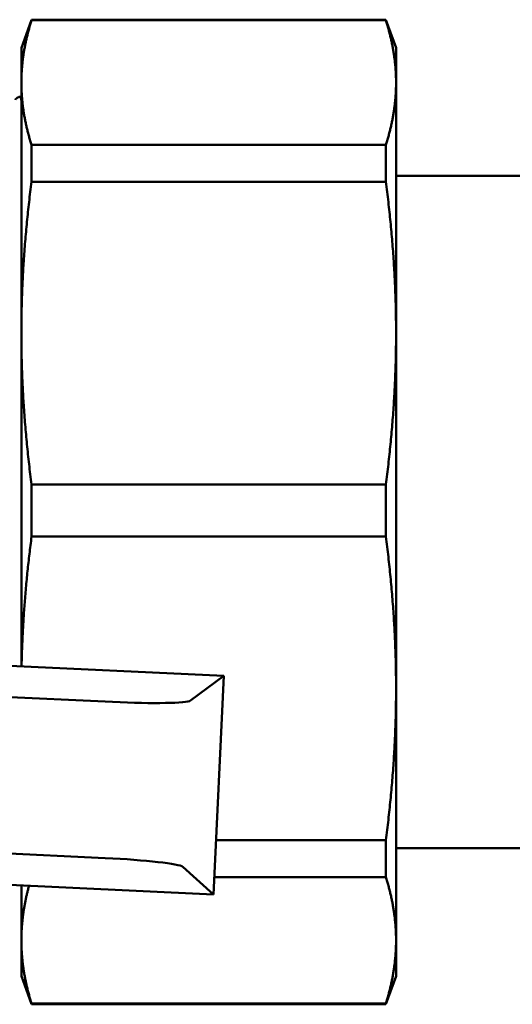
# Model space of a CAD drawing. Header units: millimetres. Extents: x 50 to 190, y 97 to 241.
# Tile 4 of 16: x 96 to 112, y 97 to 129. Entities that reach past the tile are written whole.
import ezdxf

# ---------------------------------------------------------------- set-up
doc = ezdxf.new("R2010")
doc.units = ezdxf.units.MM
doc.layers.add('Видимый контур (ГОСТ)', color=7, linetype='Continuous', lineweight=50)

msp = doc.modelspace()

# ---------------------------------------------------------------- linework, layer by layer
at = {"layer": 'Видимый контур (ГОСТ)'}
for p, q in [((95.831, 127.601), (96.158, 128.501)), ((96.158, 128.481), (96.158, 128.501)), ((107.503, 128.501), (96.158, 128.501)), ((107.503, 128.481), (96.158, 128.481)), ((107.503, 128.501), (107.503, 128.481)), ((107.831, 127.601), (107.503, 128.501)), ((95.831, 127.601), (95.831, 126.487)), ((107.831, 126.487), (107.831, 127.601)), ((95.831, 126.487), (95.831, 118.473)), ((107.831, 118.473), (107.831, 126.487)), ((95.79, 126.035), (95.807, 126.035)), ((96.158, 123.316), (96.158, 124.493)), ((107.503, 124.493), (96.158, 124.493)), ((107.503, 124.493), (107.503, 123.316)), ((112.331, 123.501), (107.831, 123.501)), ((107.503, 123.316), (96.158, 123.316)), ((95.831, 118.473), (95.831, 107.812)), ((107.831, 107.108), (107.831, 118.473)), ((96.158, 111.962), (96.158, 113.631)), ((107.503, 113.631), (96.158, 113.631)), ((107.503, 113.631), (107.503, 111.962)), ((107.503, 111.962), (96.158, 111.962)), ((102.313, 107.507), (94.821, 107.86)), ((101.249, 106.719), (102.313, 107.507)), ((101.983, 100.515), (102.313, 107.507)), ((84.446, 107.348), (98.754, 106.673)), ((107.831, 99.048), (107.831, 107.108)), ((98.518, 101.679), (88.278, 102.162)), ((107.503, 102.254), (102.065, 102.254)), ((107.503, 102.254), (107.503, 101.07)), ((112.331, 102.001), (107.831, 102.001)), ((88.23, 101.163), (101.982, 100.515)), ((101.982, 100.515), (100.998, 101.399)), ((95.831, 100.805), (95.831, 99.048)), ((107.503, 101.07), (102.009, 101.07)), ((101.983, 100.515), (101.982, 100.515)), ((95.831, 99.048), (95.831, 97.901)), ((107.831, 97.901), (107.831, 99.048)), ((95.831, 97.901), (96.158, 97.001)), ((107.831, 97.901), (107.503, 97.001)), ((96.158, 97.001), (96.158, 97.026)), ((107.503, 97.026), (96.158, 97.026)), ((107.503, 97.026), (107.503, 97.001)), ((107.503, 97.001), (96.158, 97.001))]:
    msp.add_line(p, q, dxfattribs=at)
for centre, major_axis, ratio, start_param, end_param in [((98.762, 106.852), (-2.497, 0.118), 0.071429, 1.570796, 3.054326), ((98.51, 101.501), (2.497, -0.118), 0.07148, 0.087266, 1.570796)]:
    msp.add_ellipse(centre, major_axis=major_axis, ratio=ratio, start_param=start_param, end_param=end_param, dxfattribs=at)
for points, weights in [([(96.158, 128.481), (95.831, 127.455), (95.831, 126.487)], [1.00068343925, 1.01538523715, 1]), ([(107.831, 126.487), (107.831, 127.455), (107.503, 128.481)], [1, 1.01536642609, 1.0006463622]), ([(95.831, 126.487), (95.831, 125.519), (96.158, 124.493)], [1, 1.01538523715, 1.00068343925]), ([(107.503, 124.493), (107.831, 125.519), (107.831, 126.487)], [1.0006463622, 1.01536642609, 1]), ([(96.158, 123.316), (95.831, 120.823), (95.831, 118.473)], [1.00068343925, 1.01538523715, 1]), ([(107.831, 118.473), (107.831, 120.823), (107.503, 123.316)], [1, 1.01536642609, 1.0006463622]), ([(95.831, 118.473), (95.831, 116.123), (96.158, 113.631)], [1, 1.01538523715, 1.00068343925]), ([(107.503, 113.631), (107.831, 116.123), (107.831, 118.473)], [1.0006463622, 1.01536642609, 1]), ([(96.158, 111.962), (95.879, 109.827), (95.838, 107.812)], [1.00068343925, 1.0132167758, 1.00388398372]), ([(107.831, 107.108), (107.831, 109.463), (107.503, 111.962)], [1, 1.01536642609, 1.0006463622]), ([(107.503, 102.254), (107.831, 104.752), (107.831, 107.108)], [1.0006463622, 1.01536642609, 1]), ([(107.831, 99.048), (107.831, 100.029), (107.503, 101.07)], [1, 1.01536642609, 1.0006463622]), ([(96.077, 100.793), (95.831, 99.901), (95.831, 99.048)], [1.00404565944, 1.01335066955, 1]), ([(95.831, 99.048), (95.831, 98.066), (96.158, 97.026)], [1, 1.01538523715, 1.00068343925]), ([(107.503, 97.026), (107.831, 98.066), (107.831, 99.048)], [1.0006463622, 1.01536642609, 1])]:
    msp.add_rational_spline(points, weights, degree=2, dxfattribs=at)
msp.add_open_spline([(95.634, 125.932), (95.642, 125.946), (95.652, 125.963), (95.684, 125.995), (95.699, 126.006), (95.738, 126.026), (95.764, 126.034), (95.79, 126.035)], degree=3, knots=[0, 0, 0, 0, 0.02815705, 0.02815705, 0.0428066, 0.0428066, 0.05797866, 0.05797866, 0.05797866, 0.05797866], dxfattribs=at)
for points in [[(95.79, 126.027), (95.804, 126.028), (95.817, 125.986), (95.831, 125.9)], [(95.831, 125.983), (95.823, 126.013), (95.815, 126.028), (95.807, 126.029)], [(95.808, 126.035), (95.815, 126.035), (95.823, 126.034), (95.831, 126.032)]]:
    msp.add_open_spline(points, degree=3, dxfattribs=at)

doc.saveas('drawing.dxf')
